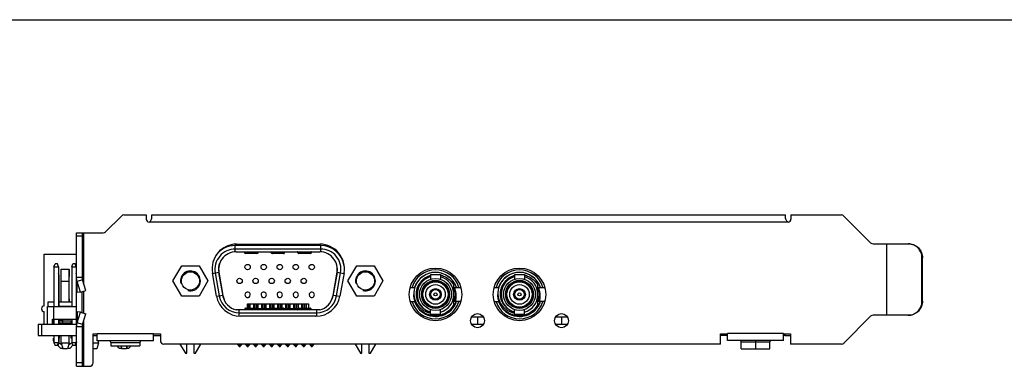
# Model space of a CAD drawing. Header units: millimetres. Extents: x 0 to 420, y 0 to 297.
# Tile 8 of 9: x 123 to 264, y 248 to 297. Entities that reach past the tile are written whole.
import ezdxf

# ---------------------------------------------------------------- set-up
doc = ezdxf.new("R2010")
doc.units = ezdxf.units.MM
doc.header["$LTSCALE"] = 23.1
doc.layers.get('0').update_dxf_attribs({"linetype": 'CONTINUOUS'})
doc.layers.add('00_COMPONENTS', color=7, linetype='CONTINUOUS')

msp = doc.modelspace()

# ---------------------------------------------------------------- linework, layer by layer
at = {"color": 7}
msp.add_line((0, 297), (420, 297), dxfattribs=at)
at = {"layer": '00_COMPONENTS', "color": 7}
for p, q in [((135.465, 266.74), (137.713, 268.987)), ((138.066, 269.133), (141.266, 269.133)), ((141.266, 269.133), (141.266, 268.533)), ((142.066, 268.904), (142.066, 269.133)), ((142.066, 269.133), (232.552, 269.133)), ((232.552, 268.904), (232.552, 269.133)), ((233.352, 269.133), (240.552, 269.133)), ((233.352, 269.133), (233.352, 268.533)), ((240.905, 268.987), (244.723, 265.17)), ((141.666, 268.133), (141.686, 268.133)), ((232.952, 268.133), (232.932, 268.133)), ((131.319, 260.213), (131.319, 266.593)), ((131.319, 266.593), (135.112, 266.593)), ((132.119, 266.593), (132.119, 260.213)), ((154.169, 264.974), (166.069, 264.974)), ((245.076, 265.023), (250.072, 265.023)), ((247.034, 254.823), (247.034, 265.023)), ((126.699, 256.153), (126.699, 263.553)), ((126.699, 263.553), (131.319, 263.553)), ((166.179, 264.278), (153.979, 264.278)), ((154.104, 263.878), (166.054, 263.878)), ((155.329, 263.778), (155.329, 263.778)), ((157.079, 263.628), (155.479, 263.628)), ((159.129, 263.778), (159.129, 263.778)), ((160.879, 263.628), (159.279, 263.628)), ((160.879, 263.628), (160.879, 263.63)), ((162.929, 263.778), (162.929, 263.778)), ((164.679, 263.628), (163.079, 263.628)), ((252.064, 256.823), (252.064, 263.023)), ((252.134, 256.823), (252.134, 263.023)), ((128.089, 261.753), (128.239, 262.153)), ((128.089, 261.753), (128.089, 256.053)), ((128.089, 261.753), (128.729, 261.753)), ((128.579, 262.153), (128.239, 262.153)), ((128.729, 261.753), (128.579, 262.153)), ((128.729, 261.753), (128.729, 256.053)), ((130.629, 261.753), (130.779, 262.153)), ((130.629, 261.753), (130.629, 256.053)), ((130.629, 261.753), (131.269, 261.753)), ((131.119, 262.153), (130.779, 262.153)), ((131.269, 261.753), (131.119, 262.153)), ((131.269, 261.753), (131.269, 256.053)), ((145.079, 259.728), (146.329, 261.893)), ((146.329, 261.893), (148.829, 261.893)), ((148.829, 261.893), (150.079, 259.728)), ((170.079, 259.728), (171.329, 261.893)), ((171.329, 261.893), (173.829, 261.893)), ((173.829, 261.893), (175.079, 259.728)), ((128.769, 260.593), (128.729, 260.793)), ((128.729, 260.593), (128.769, 260.593)), ((128.769, 260.593), (128.769, 256.093)), ((129.124, 260.343), (129.124, 261.363)), ((129.124, 261.363), (129.129, 261.363)), ((129.129, 260.343), (129.124, 260.343)), ((129.129, 256.703), (129.129, 261.423)), ((129.129, 261.423), (130.269, 261.423)), ((130.269, 256.703), (130.269, 261.423)), ((130.269, 261.363), (130.274, 261.363)), ((130.274, 260.343), (130.269, 260.343)), ((130.274, 261.363), (130.274, 260.343)), ((131.309, 260.593), (131.269, 260.793)), ((131.269, 260.593), (131.309, 260.593)), ((132.119, 260.213), (131.319, 260.213)), ((151.304, 257.567), (150.722, 260.867)), ((151.123, 260.875), (151.705, 257.575)), ((152.237, 257.572), (151.642, 260.944)), ((168.516, 260.944), (167.922, 257.572)), ((168.453, 257.575), (169.035, 260.875)), ((169.517, 260.87), (168.938, 257.57)), ((181.879, 260.653), (181.879, 259.967)), ((181.879, 260.653), (183.279, 260.653)), ((183.279, 260.653), (183.279, 259.967)), ((193.879, 260.653), (195.279, 260.653)), ((193.879, 260.653), (193.879, 259.967)), ((195.279, 260.653), (195.279, 259.967)), ((132.166, 259.875), (131.413, 259.641)), ((131.874, 258.13), (131.413, 259.641)), ((132.628, 258.363), (132.166, 259.875)), ((146.329, 257.563), (145.079, 259.728)), ((150.079, 259.728), (148.829, 257.563)), ((171.329, 257.563), (170.079, 259.728)), ((175.079, 259.728), (173.829, 257.563)), ((178.965, 258.803), (179.62, 258.803)), ((185.204, 256.108), (185.204, 259.499)), ((185.248, 258.803), (186.193, 258.803)), ((190.965, 258.803), (191.62, 258.803)), ((197.204, 256.108), (197.204, 259.499)), ((197.248, 258.803), (198.193, 258.803)), ((131.319, 255.163), (131.319, 258.213)), ((131.874, 258.13), (131.413, 258.06)), ((131.874, 258.13), (132.628, 258.363)), ((132.119, 255.163), (132.119, 258.213)), ((148.829, 257.563), (146.329, 257.563)), ((173.829, 257.563), (171.329, 257.563)), ((127.179, 253.553), (127.179, 256.093)), ((127.179, 256.093), (128.089, 256.093)), ((127.179, 256.053), (131.319, 256.053)), ((127.219, 256.703), (127.219, 256.093)), ((128.089, 256.703), (127.219, 256.703)), ((127.629, 256.053), (127.629, 256.093)), ((128.079, 254.253), (128.079, 256.053)), ((130.629, 256.093), (128.729, 256.093)), ((130.629, 256.703), (128.769, 256.703)), ((129.124, 256.703), (129.124, 257.163)), ((129.124, 257.163), (129.129, 257.163)), ((130.269, 257.163), (130.274, 257.163)), ((130.274, 257.163), (130.274, 256.703)), ((131.319, 256.093), (131.269, 256.093)), ((131.279, 256.053), (131.279, 254.253)), ((155.729, 255.828), (155.729, 256.478)), ((155.729, 256.478), (164.429, 256.478)), ((155.874, 256.478), (155.874, 255.828)), ((156.074, 256.478), (156.074, 255.828)), ((156.569, 256.478), (156.569, 255.828)), ((156.769, 256.478), (156.769, 255.828)), ((157.019, 256.478), (157.019, 255.828)), ((157.219, 256.478), (157.219, 255.813)), ((157.714, 256.478), (157.714, 255.813)), ((157.914, 256.478), (157.914, 255.813)), ((158.164, 256.478), (158.164, 255.813)), ((158.364, 256.478), (158.364, 255.813)), ((158.859, 256.478), (158.859, 255.813)), ((159.059, 256.478), (159.059, 255.813)), ((159.309, 256.478), (159.309, 255.828)), ((159.509, 256.478), (159.509, 255.828)), ((160.004, 256.478), (160.004, 255.828)), ((160.204, 256.478), (160.204, 255.828)), ((160.454, 256.478), (160.454, 255.828)), ((160.654, 256.478), (160.654, 255.828)), ((161.149, 256.478), (161.149, 255.813)), ((161.349, 256.478), (161.349, 255.813)), ((161.599, 256.478), (161.599, 255.813)), ((161.799, 256.478), (161.799, 255.813)), ((162.294, 256.478), (162.294, 255.813)), ((162.494, 256.478), (162.494, 255.813)), ((162.744, 256.478), (162.744, 255.813)), ((162.944, 256.478), (162.944, 255.813)), ((163.439, 256.478), (163.439, 255.828)), ((163.639, 256.478), (163.639, 255.828)), ((163.889, 256.478), (163.889, 255.828)), ((164.089, 256.478), (164.089, 255.828)), ((164.429, 256.478), (164.429, 255.828)), ((178.965, 256.803), (179.62, 256.803)), ((186.193, 256.803), (185.248, 256.803)), ((190.965, 256.803), (191.62, 256.803)), ((198.193, 256.803), (197.248, 256.803)), ((126.699, 253.553), (126.699, 255.353)), ((131.874, 255.247), (131.413, 255.316)), ((131.413, 253.735), (131.874, 255.247)), ((131.874, 255.247), (132.628, 255.013)), ((132.166, 253.501), (132.628, 255.013)), ((166.054, 255.578), (154.104, 255.578)), ((154.561, 255.178), (165.597, 255.178)), ((165.491, 254.674), (154.751, 254.674)), ((155.479, 255.828), (155.479, 255.827)), ((155.479, 255.828), (157.079, 255.828)), ((157.144, 255.813), (159.214, 255.813)), ((157.229, 255.678), (157.229, 255.678)), ((159.279, 255.828), (160.879, 255.828)), ((160.879, 255.828), (160.879, 255.827)), ((160.941, 255.813), (163.014, 255.813)), ((161.029, 255.678), (161.029, 255.678)), ((163.079, 255.828), (164.679, 255.828)), ((164.679, 255.828), (164.679, 255.827)), ((164.829, 255.678), (164.829, 255.678)), ((181.879, 254.953), (181.879, 255.639)), ((183.279, 254.953), (181.879, 254.953)), ((183.279, 254.953), (183.279, 255.639)), ((189.443, 254.553), (187.715, 254.553)), ((188.579, 254.553), (188.579, 253.553)), ((193.879, 254.953), (193.879, 255.639)), ((195.279, 254.953), (193.879, 254.953)), ((195.279, 254.953), (195.279, 255.639)), ((201.443, 254.553), (199.715, 254.553)), ((200.579, 254.553), (200.579, 253.553)), ((201.329, 254.553), (201.329, 254.713)), ((244.723, 254.677), (240.905, 250.86)), ((250.072, 254.823), (245.076, 254.823)), ((125.829, 253.553), (125.829, 251.953)), ((125.829, 253.553), (131.319, 253.553)), ((127.879, 253.553), (127.879, 254.253)), ((127.879, 254.253), (131.319, 254.253)), ((127.879, 254.103), (128.089, 254.103)), ((127.879, 253.733), (128.089, 253.733)), ((127.985, 253.553), (127.985, 253.733)), ((128.029, 253.553), (128.029, 254.103)), ((128.089, 254.253), (128.089, 253.553)), ((128.729, 254.253), (128.729, 253.553)), ((128.729, 254.103), (129.329, 254.103)), ((128.729, 253.733), (129.329, 253.733)), ((128.829, 253.553), (128.829, 254.103)), ((129.173, 253.553), (129.173, 253.733)), ((129.329, 253.553), (129.329, 254.103)), ((129.329, 254.053), (130.629, 254.053)), ((130.499, 253.703), (129.329, 253.703)), ((130.269, 253.553), (130.269, 253.703)), ((130.593, 254.053), (130.499, 253.703)), ((130.565, 253.553), (130.565, 253.95)), ((130.629, 253.953), (130.566, 253.953)), ((130.629, 254.253), (130.629, 253.553)), ((131.269, 254.253), (131.269, 253.553)), ((131.269, 254.053), (131.319, 254.053)), ((131.319, 253.953), (131.309, 253.953)), ((131.319, 247.543), (131.319, 253.163)), ((132.119, 253.163), (131.319, 253.163)), ((132.166, 253.501), (131.413, 253.735)), ((132.119, 253.163), (132.119, 247.543)), ((187.715, 253.553), (189.443, 253.553)), ((199.715, 253.553), (201.443, 253.553)), ((125.829, 251.953), (131.319, 251.953)), ((128.089, 251.953), (128.089, 250.953)), ((128.729, 251.953), (128.729, 250.953)), ((128.769, 251.953), (128.769, 251.053)), ((128.833, 251.953), (128.833, 251.553)), ((129.129, 250.903), (129.129, 251.953)), ((130.269, 250.903), (130.269, 251.953)), ((130.565, 251.553), (130.565, 251.953)), ((130.629, 251.953), (130.629, 250.953)), ((131.269, 251.953), (131.269, 250.953)), ((133.679, 248.043), (133.679, 252.153)), ((133.679, 252.153), (134.279, 252.153)), ((134.279, 251.153), (134.279, 252.153)), ((142.279, 251.153), (142.279, 252.153)), ((142.279, 252.153), (143.279, 252.153)), ((142.879, 251.953), (143.279, 251.953)), ((143.279, 252.153), (143.279, 251.213)), ((223.279, 252.153), (224.279, 252.153)), ((223.279, 250.713), (223.279, 252.153)), ((224.279, 251.953), (223.279, 251.953)), ((224.279, 251.213), (224.279, 252.213)), ((232.279, 251.213), (232.279, 252.213)), ((232.279, 252.153), (233.279, 252.153)), ((232.479, 252.153), (232.479, 251.953)), ((232.479, 251.953), (233.279, 251.953)), ((233.279, 252.153), (233.279, 250.713)), ((127.999, 251.153), (127.999, 251.553)), ((128.089, 251.553), (127.999, 251.553)), ((128.089, 251.063), (127.999, 251.153)), ((127.999, 251.153), (128.089, 251.153)), ((128.239, 250.553), (128.089, 250.953)), ((128.089, 250.953), (128.729, 250.953)), ((128.218, 250.61), (128.229, 250.553)), ((128.229, 250.553), (128.669, 250.553)), ((128.579, 250.553), (128.729, 250.953)), ((128.999, 250.153), (128.599, 250.553)), ((128.769, 251.053), (128.669, 250.553)), ((128.769, 251.053), (128.729, 251.053)), ((128.769, 251.553), (128.833, 251.553)), ((129.129, 250.903), (129.374, 250.053)), ((129.129, 250.903), (130.269, 250.903)), ((130.269, 250.903), (130.024, 250.053)), ((130.399, 250.153), (130.799, 250.553)), ((130.629, 251.553), (130.565, 251.553)), ((130.779, 250.553), (130.629, 250.953)), ((130.629, 250.953), (131.269, 250.953)), ((130.758, 250.61), (130.769, 250.553)), ((130.769, 250.553), (131.209, 250.553)), ((131.119, 250.553), (131.269, 250.953)), ((131.309, 251.053), (131.209, 250.553)), ((131.309, 251.053), (131.269, 251.053)), ((131.319, 251.553), (131.309, 251.553)), ((131.309, 251.153), (131.319, 251.153)), ((131.309, 251.063), (131.319, 251.073)), ((133.679, 250.903), (134.469, 250.903)), ((134.469, 250.903), (134.224, 250.053)), ((142.279, 251.153), (134.279, 251.153)), ((134.469, 250.903), (134.469, 251.153)), ((136.229, 250.953), (136.229, 250.453)), ((136.229, 250.453), (140.329, 250.453)), ((137.399, 250.153), (137.099, 250.453)), ((137.659, 250.453), (137.774, 250.053)), ((138.539, 250.453), (138.424, 250.053)), ((138.799, 250.153), (139.099, 250.453)), ((140.329, 250.953), (140.329, 250.453)), ((223.279, 250.713), (143.779, 250.713)), ((146.086, 250.713), (146.879, 249.403)), ((147.079, 249.403), (147.079, 250.713)), ((148.079, 250.713), (148.079, 249.403)), ((148.279, 249.403), (149.072, 250.713)), ((154.304, 250.713), (154.304, 250.673)), ((154.304, 250.673), (154.311, 250.664)), ((154.304, 250.673), (154.385, 250.565)), ((154.504, 250.673), (154.304, 250.673)), ((154.385, 250.565), (154.438, 250.496)), ((154.438, 250.496), (154.477, 250.444)), ((154.477, 250.444), (154.504, 250.407)), ((154.589, 250.673), (154.504, 250.673)), ((154.529, 250.373), (154.679, 250.373)), ((154.589, 250.673), (154.589, 250.713)), ((154.619, 250.673), (154.589, 250.673)), ((154.619, 250.713), (154.619, 250.673)), ((154.704, 250.673), (154.619, 250.673)), ((154.648, 250.373), (154.704, 250.673)), ((154.679, 250.373), (154.696, 250.396)), ((154.696, 250.396), (154.714, 250.42)), ((154.904, 250.673), (154.704, 250.673)), ((154.714, 250.42), (154.742, 250.458)), ((154.742, 250.458), (154.783, 250.512)), ((154.783, 250.512), (154.855, 250.608)), ((154.855, 250.608), (154.904, 250.673)), ((154.897, 250.664), (154.904, 250.673)), ((154.904, 250.673), (154.904, 250.713)), ((155.449, 250.713), (155.449, 250.673)), ((155.449, 250.673), (155.456, 250.664)), ((155.449, 250.673), (155.53, 250.565)), ((155.649, 250.673), (155.449, 250.673)), ((155.53, 250.565), (155.583, 250.496)), ((155.583, 250.496), (155.622, 250.444)), ((155.622, 250.444), (155.649, 250.407)), ((155.734, 250.673), (155.649, 250.673)), ((155.674, 250.373), (155.824, 250.373)), ((155.734, 250.673), (155.734, 250.713)), ((155.764, 250.673), (155.734, 250.673)), ((155.764, 250.713), (155.764, 250.673)), ((155.849, 250.673), (155.764, 250.673)), ((155.793, 250.373), (155.849, 250.673)), ((155.824, 250.373), (155.841, 250.396)), ((155.841, 250.396), (155.859, 250.42)), ((156.049, 250.673), (155.849, 250.673)), ((155.859, 250.42), (155.887, 250.458)), ((155.887, 250.458), (155.928, 250.512)), ((155.928, 250.512), (156, 250.608)), ((156, 250.608), (156.049, 250.673)), ((156.042, 250.664), (156.049, 250.673)), ((156.049, 250.673), (156.049, 250.713)), ((156.594, 250.713), (156.594, 250.673)), ((156.594, 250.673), (156.601, 250.664)), ((156.594, 250.673), (156.675, 250.565)), ((156.794, 250.673), (156.594, 250.673)), ((156.675, 250.565), (156.728, 250.496)), ((156.728, 250.496), (156.767, 250.444)), ((156.767, 250.444), (156.794, 250.407)), ((156.879, 250.673), (156.794, 250.673)), ((156.819, 250.373), (156.969, 250.373)), ((156.879, 250.713), (156.879, 250.673)), ((156.909, 250.673), (156.879, 250.673)), ((156.909, 250.713), (156.909, 250.673)), ((156.994, 250.673), (156.909, 250.673)), ((156.938, 250.373), (156.994, 250.673)), ((156.969, 250.373), (156.986, 250.396)), ((156.986, 250.396), (157.004, 250.42)), ((157.194, 250.673), (156.994, 250.673)), ((157.004, 250.42), (157.032, 250.458)), ((157.083, 250.526), (157.161, 250.629)), ((157.161, 250.629), (157.194, 250.673)), ((157.187, 250.664), (157.194, 250.673)), ((157.194, 250.673), (157.194, 250.713)), ((157.739, 250.713), (157.739, 250.673)), ((157.739, 250.673), (157.746, 250.664)), ((157.739, 250.673), (157.82, 250.565)), ((157.939, 250.673), (157.739, 250.673)), ((157.82, 250.565), (157.873, 250.496)), ((157.873, 250.496), (157.912, 250.444)), ((157.912, 250.444), (157.939, 250.407)), ((157.939, 250.673), (157.939, 250.713)), ((158.054, 250.673), (157.939, 250.673)), ((157.964, 250.373), (158.114, 250.373)), ((158.024, 250.713), (158.024, 250.673)), ((158.054, 250.713), (158.054, 250.673)), ((158.139, 250.673), (158.054, 250.673)), ((158.083, 250.373), (158.139, 250.673)), ((158.114, 250.373), (158.131, 250.396)), ((158.131, 250.396), (158.149, 250.42)), ((158.339, 250.673), (158.139, 250.673)), ((158.149, 250.42), (158.177, 250.458)), ((158.177, 250.458), (158.218, 250.512)), ((158.218, 250.512), (158.29, 250.608)), ((158.29, 250.608), (158.339, 250.673)), ((158.332, 250.664), (158.339, 250.673)), ((158.339, 250.673), (158.339, 250.713)), ((158.884, 250.713), (158.884, 250.673)), ((158.884, 250.673), (158.891, 250.664)), ((158.884, 250.673), (158.965, 250.565)), ((159.084, 250.673), (158.884, 250.673)), ((158.965, 250.565), (159.018, 250.496)), ((159.018, 250.496), (159.057, 250.444)), ((159.057, 250.444), (159.084, 250.407)), ((159.169, 250.673), (159.084, 250.673)), ((159.109, 250.373), (159.259, 250.373)), ((159.169, 250.673), (159.169, 250.713)), ((159.199, 250.673), (159.169, 250.673)), ((159.199, 250.713), (159.199, 250.673)), ((159.284, 250.673), (159.199, 250.673)), ((159.228, 250.373), (159.284, 250.673)), ((159.259, 250.373), (159.276, 250.396)), ((159.276, 250.396), (159.294, 250.42)), ((159.484, 250.673), (159.284, 250.673)), ((159.294, 250.42), (159.322, 250.458)), ((159.322, 250.458), (159.363, 250.512)), ((159.363, 250.512), (159.435, 250.608)), ((159.435, 250.608), (159.484, 250.673)), ((159.477, 250.664), (159.484, 250.673)), ((159.484, 250.673), (159.484, 250.713)), ((160.029, 250.713), (160.029, 250.673)), ((160.029, 250.673), (160.036, 250.664)), ((160.029, 250.673), (160.11, 250.565)), ((160.229, 250.673), (160.029, 250.673)), ((160.11, 250.565), (160.163, 250.496)), ((160.163, 250.496), (160.202, 250.444)), ((160.202, 250.444), (160.229, 250.407)), ((160.314, 250.673), (160.229, 250.673)), ((160.254, 250.373), (160.404, 250.373)), ((160.314, 250.673), (160.314, 250.713)), ((160.344, 250.673), (160.314, 250.673)), ((160.344, 250.713), (160.344, 250.673)), ((160.429, 250.673), (160.344, 250.673)), ((160.373, 250.373), (160.429, 250.673)), ((160.404, 250.373), (160.421, 250.396)), ((160.421, 250.396), (160.439, 250.42)), ((160.629, 250.673), (160.429, 250.673)), ((160.439, 250.42), (160.467, 250.458)), ((160.467, 250.458), (160.508, 250.512)), ((160.508, 250.512), (160.58, 250.608)), ((160.58, 250.608), (160.629, 250.673)), ((160.622, 250.664), (160.629, 250.673)), ((160.629, 250.673), (160.629, 250.713)), ((161.174, 250.713), (161.174, 250.673)), ((161.174, 250.673), (161.181, 250.664)), ((161.174, 250.673), (161.255, 250.565)), ((161.374, 250.673), (161.174, 250.673)), ((161.255, 250.565), (161.308, 250.496)), ((161.308, 250.496), (161.347, 250.444)), ((161.347, 250.444), (161.374, 250.407)), ((161.459, 250.673), (161.374, 250.673)), ((161.399, 250.373), (161.549, 250.373)), ((161.459, 250.673), (161.459, 250.713)), ((161.489, 250.673), (161.459, 250.673)), ((161.489, 250.713), (161.489, 250.673)), ((161.574, 250.673), (161.489, 250.673)), ((161.518, 250.373), (161.574, 250.673)), ((161.549, 250.373), (161.566, 250.396)), ((161.566, 250.396), (161.584, 250.42)), ((161.774, 250.673), (161.574, 250.673)), ((161.584, 250.42), (161.612, 250.458)), ((161.612, 250.458), (161.653, 250.512)), ((161.653, 250.512), (161.725, 250.608)), ((161.725, 250.608), (161.774, 250.673)), ((161.767, 250.664), (161.774, 250.673)), ((161.774, 250.673), (161.774, 250.713)), ((162.319, 250.713), (162.319, 250.673)), ((162.319, 250.673), (162.326, 250.664)), ((162.319, 250.673), (162.4, 250.565)), ((162.519, 250.673), (162.319, 250.673)), ((162.4, 250.565), (162.453, 250.496)), ((162.453, 250.496), (162.492, 250.444)), ((162.492, 250.444), (162.519, 250.407)), ((162.604, 250.673), (162.519, 250.673)), ((162.544, 250.373), (162.694, 250.373)), ((162.604, 250.673), (162.604, 250.713)), ((162.634, 250.673), (162.604, 250.673)), ((162.634, 250.713), (162.634, 250.673)), ((162.719, 250.673), (162.634, 250.673)), ((162.663, 250.373), (162.719, 250.673)), ((162.694, 250.373), (162.702, 250.384)), ((162.702, 250.384), (162.72, 250.408)), ((162.919, 250.673), (162.719, 250.673)), ((162.72, 250.408), (162.747, 250.445)), ((162.747, 250.445), (162.787, 250.498)), ((162.787, 250.498), (162.843, 250.572)), ((162.843, 250.572), (162.919, 250.673)), ((162.912, 250.664), (162.919, 250.673)), ((162.919, 250.673), (162.919, 250.713)), ((163.464, 250.713), (163.464, 250.673)), ((163.464, 250.673), (163.471, 250.664)), ((163.464, 250.673), (163.545, 250.565)), ((163.664, 250.673), (163.464, 250.673)), ((163.545, 250.565), (163.598, 250.496)), ((163.598, 250.496), (163.637, 250.444)), ((163.637, 250.444), (163.664, 250.407)), ((163.749, 250.673), (163.664, 250.673)), ((163.689, 250.373), (163.839, 250.373)), ((163.749, 250.673), (163.749, 250.713)), ((163.779, 250.673), (163.749, 250.673)), ((163.779, 250.713), (163.779, 250.673)), ((163.864, 250.673), (163.779, 250.673)), ((163.808, 250.373), (163.864, 250.673)), ((163.839, 250.373), (163.856, 250.396)), ((163.856, 250.396), (163.874, 250.42)), ((164.064, 250.673), (163.864, 250.673)), ((163.874, 250.42), (163.902, 250.458)), ((163.902, 250.458), (163.943, 250.512)), ((163.943, 250.512), (164.015, 250.608)), ((164.015, 250.608), (164.064, 250.673)), ((164.057, 250.664), (164.064, 250.673)), ((164.064, 250.673), (164.064, 250.713)), ((164.609, 250.713), (164.609, 250.673)), ((164.609, 250.673), (164.616, 250.664)), ((164.609, 250.673), (164.69, 250.565)), ((164.809, 250.673), (164.609, 250.673)), ((164.69, 250.565), (164.743, 250.496)), ((164.743, 250.496), (164.782, 250.444)), ((164.782, 250.444), (164.809, 250.407)), ((164.894, 250.673), (164.809, 250.673)), ((164.834, 250.373), (164.984, 250.373)), ((164.894, 250.673), (164.894, 250.713)), ((165.009, 250.673), (164.894, 250.673)), ((164.924, 250.713), (164.924, 250.673)), ((164.953, 250.373), (165.009, 250.673)), ((164.984, 250.373), (165.001, 250.396)), ((165.001, 250.396), (165.019, 250.42)), ((165.009, 250.713), (165.009, 250.673)), ((165.209, 250.673), (165.009, 250.673)), ((165.019, 250.42), (165.047, 250.458)), ((165.047, 250.458), (165.088, 250.512)), ((165.088, 250.512), (165.16, 250.608)), ((165.16, 250.608), (165.209, 250.673)), ((165.202, 250.664), (165.209, 250.673)), ((165.209, 250.673), (165.209, 250.713)), ((171.086, 250.713), (171.879, 249.403)), ((172.079, 249.403), (172.079, 250.713)), ((173.079, 250.713), (173.079, 249.403)), ((173.279, 249.403), (174.072, 250.713)), ((232.279, 251.213), (224.279, 251.213)), ((226.229, 250.013), (226.229, 251.013)), ((230.329, 250.013), (230.329, 251.013)), ((240.552, 250.713), (233.279, 250.713)), ((128.999, 250.153), (129.299, 250.153)), ((129.299, 250.313), (129.299, 250.153)), ((130.024, 250.053), (129.374, 250.053)), ((130.099, 250.153), (130.099, 250.313)), ((130.099, 250.153), (130.399, 250.153)), ((134.224, 250.053), (133.679, 250.053)), ((137.399, 250.153), (137.699, 250.153)), ((137.699, 250.313), (137.699, 250.153)), ((138.424, 250.053), (137.774, 250.053)), ((138.499, 250.153), (138.499, 250.313)), ((138.499, 250.153), (138.799, 250.153)), ((146.879, 249.403), (147.079, 249.403)), ((148.079, 249.403), (148.279, 249.403)), ((171.879, 249.403), (172.079, 249.403)), ((173.079, 249.403), (173.279, 249.403)), ((226.229, 250.013), (230.329, 250.013)), ((131.319, 247.543), (133.179, 247.543))]:
    msp.add_line(p, q, dxfattribs=at)
at = {"layer": '00_COMPONENTS', "color": 4}
for p, q in [((232.952, 268.133), (141.666, 268.133)), ((132.119, 266.093), (131.319, 266.093)), ((132.319, 266.593), (132.319, 259.373)), ((153.979, 263.875), (153.979, 264.778)), ((166.179, 264.778), (153.979, 264.778)), ((166.179, 264.778), (166.179, 263.875)), ((155.479, 263.628), (155.479, 263.878)), ((157.079, 263.63), (155.479, 263.63)), ((157.079, 263.878), (157.079, 263.628)), ((159.279, 263.628), (159.279, 263.878)), ((160.879, 263.63), (159.279, 263.63)), ((160.879, 263.878), (160.879, 263.63)), ((163.079, 263.628), (163.079, 263.878)), ((164.679, 263.63), (163.079, 263.63)), ((164.679, 263.878), (164.679, 263.628)), ((252.064, 263.023), (252.134, 263.023)), ((131.319, 258.213), (131.319, 260.213)), ((150.733, 260.806), (151.616, 260.961)), ((151.616, 260.961), (152.197, 257.661)), ((167.961, 257.661), (168.543, 260.961)), ((168.543, 260.961), (169.503, 260.792)), ((130.269, 259.653), (129.129, 259.653)), ((131.413, 258.06), (131.413, 259.641)), ((132.319, 258.267), (132.319, 255.109)), ((152.197, 257.661), (151.317, 257.506)), ((168.921, 257.492), (167.961, 257.661)), ((252.064, 256.823), (252.134, 256.823)), ((131.319, 255.163), (131.319, 253.163)), ((131.413, 255.316), (131.413, 253.735)), ((154.561, 254.682), (154.561, 255.578)), ((155.479, 255.578), (155.479, 255.827)), ((155.479, 255.827), (157.079, 255.827)), ((157.079, 255.828), (157.079, 255.578)), ((159.279, 255.578), (159.279, 255.828)), ((159.279, 255.827), (160.879, 255.827)), ((160.879, 255.827), (160.879, 255.578)), ((163.079, 255.578), (163.079, 255.828)), ((163.079, 255.827), (164.679, 255.827)), ((164.679, 255.827), (164.679, 255.578)), ((165.597, 255.578), (165.597, 254.678)), ((126.329, 253.553), (126.329, 251.953)), ((127.879, 254.008), (128.029, 254.008)), ((128.829, 254.008), (129.329, 254.008)), ((132.319, 254.003), (132.319, 247.543)), ((133.679, 251.953), (134.279, 251.953)), ((142.279, 252.153), (134.279, 252.153)), ((142.279, 251.953), (142.879, 251.953)), ((232.279, 252.213), (224.279, 252.213)), ((232.479, 251.953), (232.279, 251.953)), ((136.229, 250.953), (140.329, 250.953)), ((154.311, 250.664), (154.304, 250.673)), ((154.504, 250.673), (154.504, 250.713)), ((154.56, 250.373), (154.504, 250.673)), ((154.589, 250.673), (154.596, 250.373)), ((154.704, 250.713), (154.704, 250.673)), ((154.897, 250.664), (154.904, 250.673)), ((155.456, 250.664), (155.449, 250.673)), ((155.649, 250.673), (155.649, 250.713)), ((155.705, 250.373), (155.649, 250.673)), ((155.734, 250.673), (155.741, 250.373)), ((155.849, 250.713), (155.849, 250.673)), ((156.042, 250.664), (156.049, 250.673)), ((156.601, 250.664), (156.594, 250.673)), ((156.794, 250.673), (156.794, 250.713)), ((156.85, 250.373), (156.794, 250.673)), ((156.879, 250.673), (156.886, 250.373)), ((156.994, 250.713), (156.994, 250.673)), ((157.187, 250.664), (157.194, 250.673)), ((157.746, 250.664), (157.739, 250.673)), ((157.995, 250.373), (157.939, 250.673)), ((158.024, 250.673), (158.031, 250.373)), ((158.139, 250.713), (158.139, 250.673)), ((158.332, 250.664), (158.339, 250.673)), ((158.891, 250.664), (158.884, 250.673)), ((159.084, 250.673), (159.084, 250.713)), ((159.14, 250.373), (159.084, 250.673)), ((159.169, 250.673), (159.176, 250.373)), ((159.284, 250.713), (159.284, 250.673)), ((159.477, 250.664), (159.484, 250.673)), ((160.036, 250.664), (160.029, 250.673)), ((160.229, 250.673), (160.229, 250.713)), ((160.285, 250.373), (160.229, 250.673)), ((160.314, 250.673), (160.321, 250.373)), ((160.429, 250.713), (160.429, 250.673)), ((160.622, 250.664), (160.629, 250.673)), ((161.181, 250.664), (161.174, 250.673)), ((161.374, 250.673), (161.374, 250.713)), ((161.43, 250.373), (161.374, 250.673)), ((161.459, 250.673), (161.466, 250.373)), ((161.574, 250.713), (161.574, 250.673)), ((161.767, 250.664), (161.774, 250.673)), ((162.326, 250.664), (162.319, 250.673)), ((162.519, 250.673), (162.519, 250.713)), ((162.575, 250.373), (162.519, 250.673)), ((162.604, 250.673), (162.611, 250.373)), ((162.719, 250.713), (162.719, 250.673)), ((162.912, 250.664), (162.919, 250.673)), ((163.471, 250.664), (163.464, 250.673)), ((163.664, 250.673), (163.664, 250.713)), ((163.72, 250.373), (163.664, 250.673)), ((163.749, 250.673), (163.756, 250.373)), ((163.864, 250.713), (163.864, 250.673)), ((164.057, 250.664), (164.064, 250.673)), ((164.616, 250.664), (164.609, 250.673)), ((164.809, 250.673), (164.809, 250.713)), ((164.865, 250.373), (164.809, 250.673)), ((164.894, 250.673), (164.901, 250.373)), ((165.202, 250.664), (165.209, 250.673)), ((226.229, 251.013), (230.329, 251.013)), ((228.279, 251.213), (228.279, 250.013)), ((132.119, 248.043), (131.319, 248.043))]:
    msp.add_line(p, q, dxfattribs=at)
at = {"layer": '00_COMPONENTS', "color": 7}
for points in [[(155.291, 263.878), (155.291, 263.878), (155.294, 263.874), (155.297, 263.871), (155.3, 263.867), (155.302, 263.865)], [(157.256, 263.864), (157.257, 263.865), (157.259, 263.869), (157.262, 263.872), (157.265, 263.876), (157.267, 263.878)], [(159.091, 263.878), (159.091, 263.878), (159.094, 263.874), (159.097, 263.871), (159.1, 263.867), (159.102, 263.865)], [(161.056, 263.864), (161.057, 263.865), (161.059, 263.869), (161.062, 263.872), (161.065, 263.876), (161.067, 263.878)], [(162.891, 263.878), (162.891, 263.878), (162.894, 263.874), (162.897, 263.871), (162.9, 263.867), (162.902, 263.865)], [(162.92, 263.828), (162.921, 263.827), (162.922, 263.823), (162.923, 263.819), (162.924, 263.815), (162.925, 263.811), (162.926, 263.807), (162.927, 263.803), (162.928, 263.8), (162.928, 263.796), (162.928, 263.792), (162.929, 263.788), (162.929, 263.784), (162.929, 263.781), (162.929, 263.778)], [(164.856, 263.864), (164.857, 263.865), (164.859, 263.869), (164.862, 263.872), (164.865, 263.876), (164.867, 263.878)], [(155.302, 255.592), (155.301, 255.591), (155.299, 255.588), (155.296, 255.584), (155.293, 255.581), (155.291, 255.578)], [(155.329, 255.678), (155.329, 255.678), (155.329, 255.674), (155.329, 255.671), (155.329, 255.668), (155.328, 255.665), (155.328, 255.662), (155.328, 255.658), (155.327, 255.655), (155.327, 255.651), (155.326, 255.648), (155.325, 255.644), (155.324, 255.641), (155.323, 255.637), (155.322, 255.633), (155.321, 255.63), (155.321, 255.628)], [(157.267, 255.578), (157.267, 255.579), (157.264, 255.582), (157.261, 255.586), (157.258, 255.589), (157.256, 255.592)], [(159.102, 255.592), (159.101, 255.591), (159.099, 255.588), (159.096, 255.584), (159.093, 255.581), (159.091, 255.578)], [(161.067, 255.578), (161.067, 255.579), (161.064, 255.582), (161.061, 255.586), (161.058, 255.589), (161.056, 255.592)], [(162.902, 255.592), (162.901, 255.591), (162.899, 255.588), (162.896, 255.584), (162.893, 255.581), (162.891, 255.578)], [(162.929, 255.678), (162.929, 255.678), (162.929, 255.674), (162.929, 255.671), (162.929, 255.668), (162.928, 255.665), (162.928, 255.662), (162.928, 255.658), (162.927, 255.655), (162.927, 255.651), (162.926, 255.648), (162.925, 255.644), (162.924, 255.641), (162.923, 255.637), (162.922, 255.633), (162.921, 255.63), (162.921, 255.628)], [(164.838, 255.628), (164.837, 255.629), (164.836, 255.633), (164.835, 255.637), (164.834, 255.641), (164.833, 255.645), (164.832, 255.649), (164.831, 255.653), (164.831, 255.657), (164.83, 255.661), (164.83, 255.664), (164.829, 255.668), (164.829, 255.672), (164.829, 255.676), (164.829, 255.678)], [(164.867, 255.578), (164.867, 255.579), (164.864, 255.582), (164.861, 255.586), (164.858, 255.589), (164.856, 255.592)], [(154.504, 250.407), (154.521, 250.384), (154.529, 250.373)], [(155.649, 250.407), (155.666, 250.384), (155.674, 250.373)], [(156.794, 250.407), (156.811, 250.384), (156.819, 250.373)], [(157.032, 250.458), (157.073, 250.512), (157.083, 250.526)], [(157.939, 250.407), (157.956, 250.384), (157.964, 250.373)], [(159.084, 250.407), (159.101, 250.384), (159.109, 250.373)], [(160.229, 250.407), (160.246, 250.384), (160.254, 250.373)], [(161.374, 250.407), (161.391, 250.384), (161.399, 250.373)], [(162.519, 250.407), (162.536, 250.384), (162.544, 250.373)], [(163.664, 250.407), (163.681, 250.384), (163.689, 250.373)], [(164.809, 250.407), (164.826, 250.384), (164.834, 250.373)]]:
    msp.add_lwpolyline(points, dxfattribs=at)
for centre, radius in [((155.749, 261.708), 0.38), ((158.039, 261.708), 0.38), ((160.329, 261.708), 0.38), ((162.619, 261.708), 0.38), ((164.909, 261.708), 0.38), ((147.579, 259.728), 1.3), ((172.579, 259.728), 1.3), ((182.579, 257.803), 3.75), ((194.579, 257.803), 3.75), ((154.604, 259.728), 0.38), ((156.894, 259.728), 0.38), ((159.184, 259.728), 0.38), ((161.474, 259.728), 0.38), ((163.764, 259.728), 0.38), ((182.579, 257.803), 2.275), ((182.579, 257.803), 2), ((182.579, 257.803), 1.8), ((182.579, 257.803), 1.4), ((194.579, 257.803), 2.275), ((194.579, 257.803), 2), ((194.579, 257.803), 1.8), ((194.579, 257.803), 1.4), ((182.579, 257.803), 0.835), ((182.579, 257.803), 0.69), ((182.579, 257.803), 0.22), ((194.579, 257.803), 0.835), ((194.579, 257.803), 0.69), ((194.579, 257.803), 0.22), ((188.579, 254.053), 1), ((200.579, 254.053), 1)]:
    msp.add_circle(centre, radius, dxfattribs=at)
at = {"layer": '00_COMPONENTS', "color": 4}
for centre, radius in [((182.579, 257.803), 1.933), ((182.579, 257.803), 1.898), ((194.579, 257.803), 1.933), ((194.579, 257.803), 1.898)]:
    msp.add_circle(centre, radius, dxfattribs=at)
at = {"layer": '00_COMPONENTS', "color": 7}
for centre, radius, start, end in [((138.066, 268.633), 0.5, 90, 135), ((240.552, 268.633), 0.5, 45, 90), ((141.666, 268.533), 0.4, 180, 270), ((232.952, 268.533), 0.4, 270, 360), ((135.112, 267.093), 0.5, 270, 315), ((154.169, 261.474), 3.5, 90, 190), ((166.069, 261.474), 3.5, 350.06329, 90), ((245.076, 265.523), 0.5, 225, 270), ((153.979, 261.378), 2.9, 90, 190), ((154.104, 261.378), 2.5, 90, 143.99917), ((155.179, 263.778), 0.15, 0.0981, 41.81996), ((155.479, 263.778), 0.15, 180.00011, 269.99989), ((157.079, 263.778), 0.15, 270.00011, 359.99989), ((157.379, 263.778), 0.15, 138.167, 180), ((158.979, 263.778), 0.15, 0.0981, 41.81996), ((159.279, 263.778), 0.15, 180.00011, 269.99989), ((160.879, 263.781), 0.151, 270.00302, 273.722), ((161.179, 263.778), 0.15, 138.167, 180), ((162.778, 263.778), 0.151, 35.07881, 41.6971), ((162.779, 263.778), 0.15, 0.12046, 19.53992), ((163.079, 263.778), 0.15, 180.00011, 269.99989), ((164.679, 263.778), 0.15, 270.00011, 359.99989), ((164.979, 263.778), 0.15, 138.167, 180), ((166.054, 261.378), 2.5, 36.00166, 90), ((166.179, 261.378), 2.9, 350, 90), ((154.104, 261.378), 2.5, 144.00124, 190), ((166.054, 261.378), 2.5, 350, 35.99876), ((133.372, 260.214), 1.253, 180.0479, 195.71583), ((182.579, 257.803), 3.125, 32.85988, 212.99436), ((182.579, 257.803), 3.15, 18.5094, 161.4906), ((182.579, 257.803), 2.625, 105.47039, 254.52966), ((182.579, 257.803), 2.625, 285.47039, 74.52966), ((194.579, 257.803), 3.125, 32.85988, 212.99436), ((194.579, 257.803), 3.15, 18.5094, 161.4906), ((194.579, 257.803), 2.625, 105.47039, 254.52966), ((194.579, 257.803), 2.625, 285.47039, 74.52966), ((182.579, 257.803), 2.85, 18.82773, 22.88212), ((194.579, 257.803), 2.85, 18.82773, 22.88212), ((154.751, 258.174), 3.5, 190, 270), ((154.561, 258.078), 2.9, 190, 270), ((154.699, 258.006), 2.5, 190, 256.24267), ((155.749, 257.748), 0.38, 0, 238.25037), ((155.749, 257.748), 0.38, 238.25037, 301.74953), ((155.749, 257.748), 0.38, 301.74953, 360), ((158.039, 257.748), 0.38, 301.74953, 180), ((158.039, 257.748), 0.38, 180, 238.25037), ((158.039, 257.748), 0.38, 238.25037, 301.74953), ((160.329, 257.748), 0.38, 301.74953, 180), ((160.329, 257.748), 0.38, 180, 238.25037), ((160.329, 257.748), 0.38, 238.25037, 301.74953), ((162.619, 257.748), 0.38, 301.74953, 180), ((162.619, 257.748), 0.38, 180, 238.25037), ((162.619, 257.748), 0.38, 238.25037, 301.74953), ((164.909, 257.748), 0.38, 301.74953, 180), ((164.909, 257.748), 0.38, 180, 238.25037), ((164.909, 257.748), 0.38, 238.25037, 301.74953), ((165.491, 258.174), 3.5, 270, 350.06329), ((165.597, 258.078), 2.9, 270, 350), ((165.46, 258.006), 2.5, 283.75733, 350), ((182.665, 258.051), 3.187, 176.74051, 184.46574), ((182.579, 257.803), 2.85, 337.13584, 18.82013), ((194.665, 258.051), 3.187, 176.74051, 184.46574), ((194.579, 257.803), 2.85, 337.13584, 18.82013), ((126.699, 255.753), 0.4, 90, 270), ((182.579, 257.803), 3.15, 198.5094, 301.0966), ((182.539, 257.866), 3.127, 214.36248, 214.88564), ((182.579, 257.803), 3.125, 213.51786, 327.14012), ((182.579, 257.803), 3.175, 308.21326, 334.62369), ((182.73, 257.998), 3.073, 323.64374, 330.22811), ((182.567, 258.09), 3.26, 330.25036, 336.74824), ((182.585, 257.604), 3.089, 337.91906, 344.97989), ((194.579, 257.803), 3.15, 198.5094, 301.0966), ((194.539, 257.866), 3.127, 214.36248, 214.88564), ((194.579, 257.803), 3.125, 213.51786, 327.14012), ((194.579, 257.803), 3.175, 308.21326, 334.62369), ((194.73, 257.998), 3.073, 323.64374, 330.22811), ((194.567, 258.09), 3.26, 330.25036, 336.74824), ((194.585, 257.604), 3.089, 337.91906, 344.97989), ((155.178, 255.679), 0.151, 318.28625, 324.95161), ((155.178, 255.678), 0.151, 340.67197, 359.94396), ((155.479, 255.675), 0.151, 90.00302, 93.722), ((157.079, 255.678), 0.15, 0, 90), ((157.379, 255.678), 0.15, 180.0981, 221.81996), ((158.979, 255.678), 0.15, 318.167, 360), ((159.279, 255.678), 0.15, 90, 180), ((161.179, 255.678), 0.15, 180.0981, 221.81996), ((162.778, 255.679), 0.151, 318.28625, 324.95161), ((162.778, 255.678), 0.151, 340.67197, 359.94396), ((163.079, 255.678), 0.15, 90, 180), ((164.979, 255.678), 0.15, 180.12046, 199.53992), ((164.98, 255.679), 0.151, 215.07881, 221.6971), ((182.644, 257.839), 3.148, 280.57334, 299.75049), ((182.758, 257.896), 3.144, 297.431, 304.60486), ((194.644, 257.839), 3.148, 280.57334, 299.75049), ((194.758, 257.896), 3.144, 297.431, 304.60486), ((245.076, 254.323), 0.5, 90, 135), ((133.372, 253.162), 1.253, 164.28417, 179.9521), ((136.029, 250.953), 0.2, 0, 90), ((140.529, 250.953), 0.2, 90, 180), ((143.779, 251.213), 0.5, 180, 270), ((226.029, 251.013), 0.2, 0, 90), ((230.529, 251.013), 0.2, 90, 180), ((240.552, 251.213), 0.5, 270, 315), ((133.179, 248.043), 0.5, 270, 360)]:
    msp.add_arc(centre, radius, start, end, dxfattribs=at)
at = {"layer": '00_COMPONENTS', "color": 4}
for centre, radius, start, end in [((153.979, 261.378), 3.4, 90, 142.64226), ((166.179, 261.378), 3.4, 7.87034, 90), ((155.477, 263.778), 0.148, 166.49661, 180.00253), ((155.479, 263.781), 0.151, 266.278, 269.99698), ((159.277, 263.778), 0.148, 166.49661, 180.00253), ((159.279, 263.781), 0.151, 266.278, 269.99698), ((163.077, 263.778), 0.148, 166.49661, 180.00253), ((163.079, 263.781), 0.151, 266.278, 269.99698), ((153.979, 261.378), 2.4, 142.24697, 190), ((166.179, 261.378), 2.4, 350, 37.75303), ((147.579, 259.728), 1.42, 255, 195), ((172.579, 259.728), 1.42, 255, 195), ((182.579, 257.803), 3.5, 16.60155, 163.39845), ((194.579, 257.803), 3.5, 16.60155, 163.39845), ((154.561, 258.078), 2.4, 190, 203.76865), ((165.597, 258.078), 2.4, 336.23135, 350), ((182.579, 257.803), 3.5, 196.60155, 343.39845), ((194.579, 257.803), 3.5, 196.60155, 343.39845), ((155.477, 255.678), 0.148, 179.99977, 191.62981), ((157.079, 255.675), 0.151, 86.27829, 89.99698), ((157.081, 255.678), 0.148, 346.49661, 0.00253), ((159.279, 255.675), 0.152, 90.00924, 97.42447), ((160.881, 255.678), 0.148, 346.49661, 0.00253), ((163.077, 255.678), 0.148, 179.99977, 191.62981), ((163.079, 255.675), 0.152, 90.00924, 97.42447), ((164.681, 255.678), 0.148, 346.49661, 0.00253)]:
    msp.add_arc(centre, radius, start, end, dxfattribs=at)
at = {"layer": '00_COMPONENTS', "color": 7}
for points, knots in [([(141.765, 268.16), (141.805, 268.184), (141.89, 268.266), (141.981, 268.445), (142.046, 268.666), (142.066, 268.827), (142.066, 268.904)], [0, 0, 0, 0, 0.1702713, 0.4143416, 0.7219407, 1, 1, 1, 1]), ([(232.853, 268.16), (232.813, 268.184), (232.729, 268.266), (232.637, 268.445), (232.572, 268.666), (232.552, 268.827), (232.552, 268.904)], [0, 0, 0, 0, 0.1702713, 0.4143416, 0.7219407, 1, 1, 1, 1]), ([(141.686, 268.133), (141.693, 268.134), (141.72, 268.138), (141.746, 268.15), (141.765, 268.16)], [0, 0, 0, 0, 0.2328481, 1, 1, 1, 1]), ([(232.932, 268.133), (232.925, 268.134), (232.898, 268.138), (232.872, 268.15), (232.853, 268.16)], [0, 0, 0, 0, 0.2328481, 1, 1, 1, 1]), ([(252.064, 263.023), (252.064, 263.283), (251.961, 263.809), (251.518, 264.474), (250.856, 264.919), (250.331, 265.023), (250.072, 265.023)], [0, 0, 0, 0, 0.2504585, 0.5006227, 0.7504221, 1, 1, 1, 1]), ([(250.142, 265.023), (250.401, 265.023), (250.925, 264.919), (251.587, 264.474), (252.031, 263.809), (252.134, 263.283), (252.134, 263.023)], [0, 0, 0, 0, 0.2495779, 0.4993773, 0.7495415, 1, 1, 1, 1]), ([(160.889, 263.63), (160.908, 263.631), (160.945, 263.641), (160.991, 263.674), (161.022, 263.722), (161.029, 263.76), (161.029, 263.778)], [0, 0, 0, 0, 0.2511401, 0.5015606, 0.7510858, 1, 1, 1, 1]), ([(162.902, 263.865), (162.904, 263.862), (162.911, 263.85), (162.917, 263.838), (162.92, 263.828)], [0, 0, 0, 0, 0.2540311, 1, 1, 1, 1]), ([(179.857, 257.803), (179.853, 257.955), (179.872, 258.261), (179.974, 258.707), (180.148, 259.131), (180.39, 259.52), (180.693, 259.864), (181.048, 260.154), (181.446, 260.381), (181.733, 260.488), (181.879, 260.529)], [0, 0, 0, 0, 0.1249981, 0.2500019, 0.3749936, 0.4999853, 0.6249864, 0.749983, 0.8749978, 1, 1, 1, 1]), ([(183.279, 260.567), (183.484, 260.521), (183.884, 260.382), (184.422, 260.047), (184.876, 259.605), (185.108, 259.252), (185.204, 259.065)], [0, 0, 0, 0, 0.2499884, 0.4999918, 0.7499905, 1, 1, 1, 1]), ([(191.857, 257.803), (191.853, 257.955), (191.872, 258.261), (191.974, 258.707), (192.148, 259.131), (192.39, 259.52), (192.693, 259.864), (193.048, 260.154), (193.446, 260.381), (193.733, 260.488), (193.879, 260.529)], [0, 0, 0, 0, 0.1249981, 0.2500019, 0.3749936, 0.4999853, 0.6249864, 0.749983, 0.8749978, 1, 1, 1, 1]), ([(195.279, 260.567), (195.484, 260.521), (195.884, 260.382), (196.422, 260.047), (196.876, 259.605), (197.108, 259.252), (197.204, 259.065)], [0, 0, 0, 0, 0.2499884, 0.4999918, 0.7499905, 1, 1, 1, 1]), ([(154.347, 259.449), (154.314, 259.479), (154.258, 259.553), (154.231, 259.641), (154.226, 259.686)], [0, 0, 0, 0, 0.4999874, 1, 1, 1, 1]), ([(156.637, 259.449), (156.604, 259.479), (156.548, 259.553), (156.521, 259.641), (156.516, 259.686)], [0, 0, 0, 0, 0.4999874, 1, 1, 1, 1]), ([(158.927, 259.449), (158.894, 259.479), (158.838, 259.553), (158.811, 259.641), (158.806, 259.686)], [0, 0, 0, 0, 0.4999874, 1, 1, 1, 1]), ([(161.217, 259.449), (161.184, 259.479), (161.128, 259.553), (161.101, 259.641), (161.096, 259.686)], [0, 0, 0, 0, 0.4999874, 1, 1, 1, 1]), ([(163.507, 259.449), (163.474, 259.479), (163.418, 259.553), (163.391, 259.641), (163.386, 259.686)], [0, 0, 0, 0, 0.4999874, 1, 1, 1, 1]), ([(131.413, 258.06), (131.385, 258.08), (131.339, 258.123), (131.319, 258.185), (131.319, 258.213)], [0, 0, 0, 0, 0.5480446, 1, 1, 1, 1]), ([(179.488, 257.803), (179.501, 257.643), (179.552, 257.325), (179.704, 256.868), (179.929, 256.441), (180.221, 256.056), (180.571, 255.725), (180.97, 255.454), (181.409, 255.253), (181.721, 255.172), (181.879, 255.147)], [0, 0, 0, 0, 0.1250901, 0.2501322, 0.3751102, 0.5000767, 0.6250304, 0.750034, 0.8750495, 1, 1, 1, 1]), ([(181.879, 255.267), (181.738, 255.302), (181.462, 255.395), (181.077, 255.602), (180.73, 255.868), (180.431, 256.187), (180.188, 256.55), (180.006, 256.947), (179.891, 257.368), (179.86, 257.658), (179.857, 257.803)], [0, 0, 0, 0, 0.1249973, 0.2500039, 0.3750008, 0.4999953, 0.6249923, 0.7499852, 0.8750004, 1, 1, 1, 1]), ([(185.277, 258.723), (185.339, 258.572), (185.44, 258.26), (185.51, 257.773), (185.497, 257.282), (185.434, 256.96), (185.389, 256.803)], [0, 0, 0, 0, 0.2499998, 0.4999996, 0.7499998, 1, 1, 1, 1]), ([(191.488, 257.803), (191.501, 257.643), (191.552, 257.325), (191.704, 256.868), (191.929, 256.441), (192.221, 256.056), (192.571, 255.725), (192.97, 255.454), (193.409, 255.253), (193.721, 255.172), (193.879, 255.147)], [0, 0, 0, 0, 0.1250901, 0.2501322, 0.3751102, 0.5000767, 0.6250304, 0.750034, 0.8750495, 1, 1, 1, 1]), ([(193.879, 255.267), (193.738, 255.302), (193.462, 255.395), (193.077, 255.602), (192.73, 255.868), (192.431, 256.187), (192.188, 256.55), (192.006, 256.947), (191.891, 257.368), (191.86, 257.658), (191.857, 257.803)], [0, 0, 0, 0, 0.1249973, 0.2500039, 0.3750008, 0.4999953, 0.6249923, 0.7499852, 0.8750004, 1, 1, 1, 1]), ([(197.277, 258.723), (197.339, 258.572), (197.44, 258.26), (197.51, 257.773), (197.497, 257.282), (197.434, 256.96), (197.389, 256.803)], [0, 0, 0, 0, 0.2499998, 0.4999996, 0.7499998, 1, 1, 1, 1]), ([(185.204, 256.395), (185.086, 256.162), (184.787, 255.723), (184.182, 255.208), (183.465, 254.867), (182.685, 254.719), (182.024, 254.766), (181.517, 254.903), (181.031, 255.104), (180.479, 255.47), (180.124, 255.863), (179.974, 256.078)], [0, 0, 0, 0, 0.1249562, 0.2499046, 0.3748726, 0.4998344, 0.6247997, 0.6874151, 0.7500306, 0.875009, 1, 1, 1, 1]), ([(197.204, 256.395), (197.086, 256.162), (196.787, 255.723), (196.182, 255.208), (195.465, 254.867), (194.685, 254.719), (194.024, 254.766), (193.517, 254.903), (193.031, 255.104), (192.479, 255.47), (192.124, 255.863), (191.974, 256.078)], [0, 0, 0, 0, 0.1249562, 0.2499046, 0.3748726, 0.4998344, 0.6247997, 0.6874151, 0.7500306, 0.875009, 1, 1, 1, 1]), ([(250.072, 254.823), (250.331, 254.823), (250.856, 254.927), (251.518, 255.373), (251.961, 256.038), (252.064, 256.563), (252.064, 256.823)], [0, 0, 0, 0, 0.2495779, 0.4993773, 0.7495415, 1, 1, 1, 1]), ([(252.134, 256.823), (252.134, 256.563), (252.031, 256.038), (251.587, 255.373), (250.925, 254.927), (250.401, 254.823), (250.142, 254.823)], [0, 0, 0, 0, 0.2504585, 0.5006227, 0.7504221, 1, 1, 1, 1]), ([(131.413, 255.316), (131.385, 255.296), (131.339, 255.253), (131.319, 255.191), (131.319, 255.163)], [0, 0, 0, 0, 0.5480446, 1, 1, 1, 1]), ([(155.321, 255.628), (155.319, 255.625), (155.314, 255.612), (155.308, 255.6), (155.302, 255.592)], [0, 0, 0, 0, 0.2457336, 1, 1, 1, 1]), ([(155.469, 255.826), (155.451, 255.825), (155.413, 255.816), (155.367, 255.782), (155.336, 255.734), (155.329, 255.697), (155.329, 255.678)], [0, 0, 0, 0, 0.2511401, 0.5015606, 0.7510858, 1, 1, 1, 1]), ([(161.029, 255.678), (161.029, 255.697), (161.021, 255.737), (160.988, 255.786), (160.938, 255.819), (160.899, 255.827), (160.879, 255.827)], [0, 0, 0, 0, 0.2488747, 0.4984101, 0.7488768, 1, 1, 1, 1]), ([(162.921, 255.628), (162.919, 255.625), (162.914, 255.612), (162.908, 255.6), (162.902, 255.592)], [0, 0, 0, 0, 0.2457336, 1, 1, 1, 1]), ([(164.829, 255.678), (164.829, 255.697), (164.821, 255.737), (164.788, 255.786), (164.738, 255.819), (164.699, 255.827), (164.679, 255.827)], [0, 0, 0, 0, 0.2488747, 0.4984101, 0.7488768, 1, 1, 1, 1]), ([(164.856, 255.592), (164.854, 255.595), (164.847, 255.606), (164.841, 255.618), (164.838, 255.628)], [0, 0, 0, 0, 0.2540311, 1, 1, 1, 1]), ([(128.741, 250.912), (128.814, 250.864), (128.962, 250.773), (129.118, 250.695), (129.198, 250.662)], [0, 0, 0, 0, 0.4999986, 1, 1, 1, 1]), ([(130.2, 250.662), (130.278, 250.694), (130.431, 250.77), (130.576, 250.859), (130.647, 250.905)], [0, 0, 0, 0, 0.5000086, 1, 1, 1, 1])]:
    msp.add_open_spline(points, degree=3, knots=knots, dxfattribs=at)
at = {"layer": '00_COMPONENTS', "color": 4}
for points, knots in [([(155.469, 263.63), (155.451, 263.631), (155.413, 263.641), (155.367, 263.674), (155.336, 263.722), (155.329, 263.76), (155.329, 263.778)], [0, 0, 0, 0, 0.2511401, 0.5015606, 0.7510858, 1, 1, 1, 1]), ([(155.333, 263.813), (155.336, 263.824), (155.345, 263.848), (155.359, 263.868), (155.368, 263.878)], [0, 0, 0, 0, 0.4667136, 1, 1, 1, 1]), ([(157.229, 263.778), (157.229, 263.759), (157.221, 263.72), (157.188, 263.67), (157.138, 263.637), (157.099, 263.63), (157.079, 263.63)], [0, 0, 0, 0, 0.2488747, 0.4984101, 0.7488768, 1, 1, 1, 1]), ([(157.229, 263.778), (157.229, 263.795), (157.223, 263.832), (157.203, 263.864), (157.19, 263.878)], [0, 0, 0, 0, 0.4649025, 1, 1, 1, 1]), ([(159.269, 263.63), (159.251, 263.631), (159.213, 263.641), (159.167, 263.674), (159.136, 263.722), (159.129, 263.76), (159.129, 263.778)], [0, 0, 0, 0, 0.2511401, 0.5015606, 0.7510858, 1, 1, 1, 1]), ([(159.133, 263.813), (159.136, 263.824), (159.145, 263.848), (159.159, 263.868), (159.168, 263.878)], [0, 0, 0, 0, 0.4667136, 1, 1, 1, 1]), ([(161.029, 263.778), (161.029, 263.795), (161.023, 263.832), (161.003, 263.864), (160.99, 263.878)], [0, 0, 0, 0, 0.4649025, 1, 1, 1, 1]), ([(163.069, 263.63), (163.051, 263.631), (163.013, 263.641), (162.967, 263.674), (162.936, 263.722), (162.929, 263.76), (162.929, 263.778)], [0, 0, 0, 0, 0.2511401, 0.5015606, 0.7510858, 1, 1, 1, 1]), ([(162.933, 263.813), (162.936, 263.824), (162.945, 263.848), (162.959, 263.868), (162.968, 263.878)], [0, 0, 0, 0, 0.4667136, 1, 1, 1, 1]), ([(164.829, 263.778), (164.829, 263.759), (164.821, 263.72), (164.788, 263.67), (164.738, 263.637), (164.699, 263.63), (164.679, 263.63)], [0, 0, 0, 0, 0.2488747, 0.4984101, 0.7488768, 1, 1, 1, 1]), ([(164.829, 263.778), (164.829, 263.795), (164.823, 263.832), (164.803, 263.864), (164.79, 263.878)], [0, 0, 0, 0, 0.4649025, 1, 1, 1, 1]), ([(155.332, 255.648), (155.335, 255.636), (155.343, 255.611), (155.359, 255.589), (155.368, 255.578)], [0, 0, 0, 0, 0.4659838, 1, 1, 1, 1]), ([(157.089, 255.826), (157.108, 255.825), (157.145, 255.816), (157.191, 255.782), (157.222, 255.734), (157.229, 255.697), (157.229, 255.678)], [0, 0, 0, 0, 0.2511401, 0.5015605, 0.7510858, 1, 1, 1, 1]), ([(157.225, 255.644), (157.222, 255.632), (157.213, 255.609), (157.199, 255.588), (157.19, 255.578)], [0, 0, 0, 0, 0.4667136, 1, 1, 1, 1]), ([(159.129, 255.678), (159.129, 255.696), (159.136, 255.732), (159.164, 255.778), (159.207, 255.812), (159.242, 255.823), (159.259, 255.825)], [0, 0, 0, 0, 0.248969, 0.4984996, 0.7488842, 1, 1, 1, 1]), ([(159.129, 255.678), (159.129, 255.661), (159.135, 255.625), (159.155, 255.593), (159.168, 255.578)], [0, 0, 0, 0, 0.4649025, 1, 1, 1, 1]), ([(161.025, 255.644), (161.022, 255.632), (161.013, 255.609), (160.999, 255.588), (160.99, 255.578)], [0, 0, 0, 0, 0.4667136, 1, 1, 1, 1]), ([(162.929, 255.678), (162.929, 255.696), (162.936, 255.732), (162.964, 255.778), (163.007, 255.812), (163.042, 255.823), (163.059, 255.825)], [0, 0, 0, 0, 0.248969, 0.4984996, 0.7488842, 1, 1, 1, 1]), ([(162.932, 255.648), (162.935, 255.636), (162.943, 255.611), (162.959, 255.589), (162.968, 255.578)], [0, 0, 0, 0, 0.4659838, 1, 1, 1, 1]), ([(164.825, 255.644), (164.822, 255.632), (164.813, 255.609), (164.799, 255.588), (164.79, 255.578)], [0, 0, 0, 0, 0.4667136, 1, 1, 1, 1])]:
    msp.add_open_spline(points, degree=3, knots=knots, dxfattribs=at)
at = {"layer": '00_COMPONENTS', "color": 7}
for points in [[(131.413, 259.641), (131.351, 259.825), (131.319, 260.02), (131.319, 260.213)], [(131.319, 253.163), (131.319, 253.356), (131.351, 253.552), (131.413, 253.735)]]:
    msp.add_open_spline(points, degree=3, dxfattribs=at)

doc.saveas('drawing.dxf')
